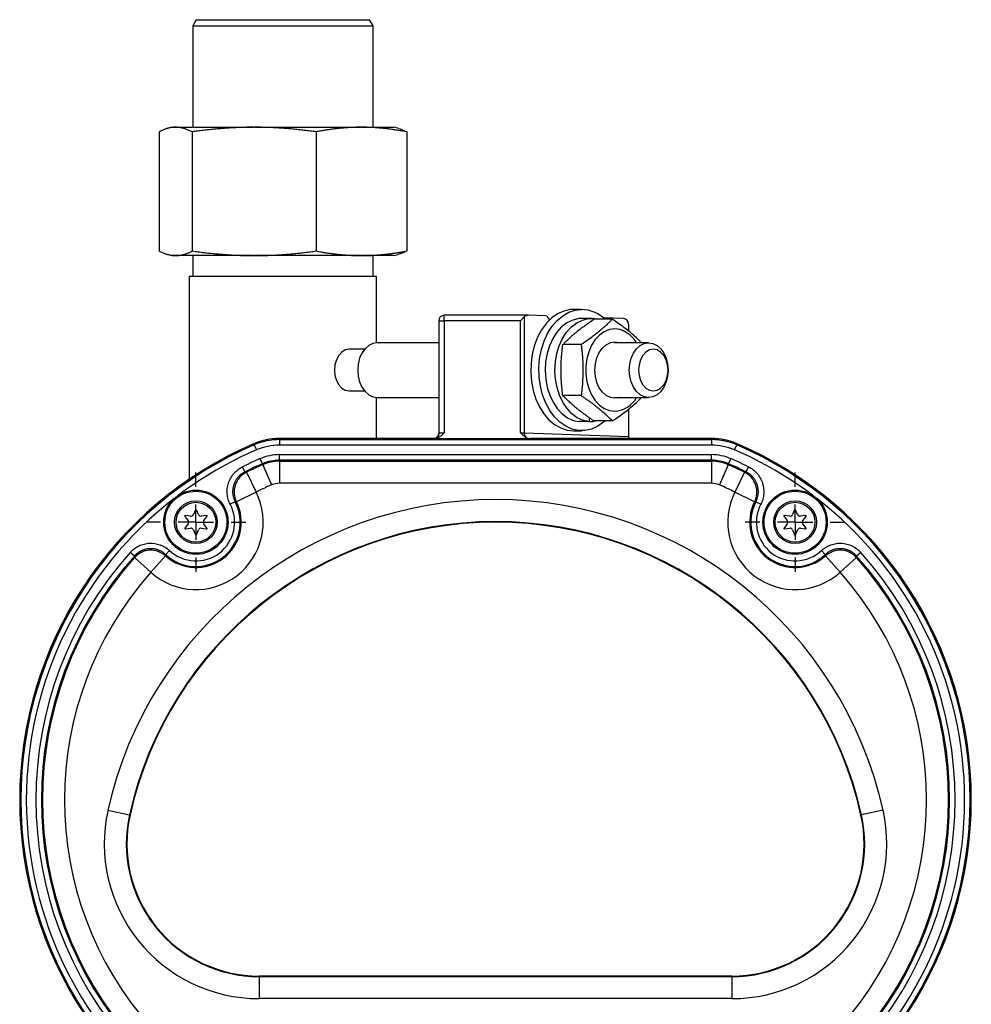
# Model space of a CAD drawing. Header units: inches. Extents: x 0.2 to 18.6, y -4.5 to 19.2.
# Tile 5 of 12: x 6 to 11.4, y 4.4 to 10. Entities that reach past the tile are written whole.
import ezdxf

# ---------------------------------------------------------------- set-up
doc = ezdxf.new("R2010")
doc.units = ezdxf.units.IN
doc.header["$MEASUREMENT"] = 0
doc.layers.add('SLD-0', color=179, linetype='Continuous')

# ---------------------------------------------------------------- blocks, each defined once
blk = doc.blocks.new('SW_CENTERMARKSYMBOL_0')
at = {"layer": 'SLD-0', "color": 0}
for p, q in [((0, 0.2), (0, 0.2825)), ((0, 0), (0, 0.1)), ((-0.2, 0), (-0.2825, 0)), ((0, 0), (-0.1, 0)), ((0, 0), (0, -0.1)), ((0, 0), (0.1, 0)), ((0.2, 0), (0.2825, 0)), ((0, -0.2), (0, -0.2825))]:
    blk.add_line(p, q, dxfattribs=at)
blk = doc.blocks.new('SW_CENTERMARKSYMBOL_2')
at = {"layer": 'SLD-0', "color": 0}
for p, q in [((0, 0.2), (0, 0.2825)), ((0, 0), (0, 0.1)), ((-0.2, 0), (-0.2825, 0)), ((0, 0), (-0.1, 0)), ((0, 0), (0, -0.1)), ((0, 0), (0.1, 0)), ((0.2, 0), (0.2825, 0)), ((0, -0.2), (0, -0.2825))]:
    blk.add_line(p, q, dxfattribs=at)

msp = doc.modelspace()

# ---------------------------------------------------------------- linework, layer by layer
at = {"color": 7, "linetype": 'Continuous', "lineweight": 25}
for p, q in [((7.0508, 10.0198), (7.0311, 9.9857)), ((7.0508, 10.0198), (8.0351, 10.0198)), ((8.0547, 9.9857), (8.0351, 10.0198)), ((7.0311, 9.9857), (7.0311, 9.4096)), ((7.0311, 9.9857), (8.0547, 9.9857)), ((8.0547, 9.4096), (8.0547, 9.9857)), ((6.913, 9.4096), (6.8907, 9.4036)), ((6.913, 9.4096), (6.9336, 9.4096)), ((6.9353, 9.4096), (6.9336, 9.4096)), ((6.9353, 9.4096), (7.3768, 9.4096)), ((7.383, 9.4096), (7.3768, 9.4096)), ((7.383, 9.4096), (7.9861, 9.4096)), ((7.9906, 9.4096), (7.9861, 9.4096)), ((7.9906, 9.4096), (8.1729, 9.4096)), ((8.1952, 9.4036), (8.1729, 9.4096)), ((6.8403, 9.3835), (6.8403, 8.7074)), ((7.0286, 9.3835), (7.0286, 8.7074)), ((7.7312, 9.3835), (7.7312, 8.7074)), ((8.2455, 9.3835), (8.2455, 8.7074)), ((6.8907, 8.6872), (6.913, 8.6812)), ((6.9336, 8.6812), (6.913, 8.6812)), ((6.9336, 8.6812), (6.9353, 8.6812)), ((7.3768, 8.6812), (6.9353, 8.6812)), ((7.0311, 8.6812), (7.0311, 8.5631)), ((7.3768, 8.6812), (7.383, 8.6812)), ((7.9861, 8.6812), (7.383, 8.6812)), ((7.9861, 8.6812), (7.9906, 8.6812)), ((8.1729, 8.6812), (7.9906, 8.6812)), ((8.0547, 8.5631), (8.0547, 8.6812)), ((8.1729, 8.6812), (8.1952, 8.6872)), ((7.0114, 8.5631), (7.0114, 7.4122)), ((7.9188, 8.5631), (7.0114, 8.5631)), ((8.0744, 8.5631), (7.9188, 8.5631)), ((8.0744, 8.1871), (8.0744, 8.5631)), ((8.9347, 8.3425), (8.4584, 8.3425)), ((8.4584, 8.3425), (8.4584, 8.3425)), ((8.4584, 8.3113), (8.4584, 8.3425)), ((8.8905, 8.3113), (8.9126, 8.3334)), ((8.9126, 8.3334), (8.9126, 7.6754)), ((9.034, 8.3391), (8.9358, 8.3425)), ((9.2387, 8.3756), (9.1927, 8.3756)), ((9.2938, 8.3246), (9.2387, 8.3246)), ((9.4748, 8.3237), (9.3626, 8.3276)), ((8.4271, 8.3113), (8.4271, 7.6718)), ((8.4271, 8.3113), (8.4271, 8.3113)), ((8.4271, 8.3113), (8.4584, 8.3113)), ((8.4584, 8.3113), (8.4584, 7.676)), ((8.8905, 8.3113), (8.4584, 8.3113)), ((8.8905, 7.676), (8.8905, 8.3113)), ((9.4123, 8.3203), (9.308, 8.3203)), ((9.505, 8.2914), (9.505, 8.2518)), ((8.4271, 8.1871), (8.0776, 8.1871)), ((9.2355, 8.176), (9.1312, 8.176)), ((9.6183, 8.1871), (9.4232, 8.1871)), ((8.0061, 8.1497), (7.9188, 8.1497)), ((7.9677, 8.0316), (7.9677, 8.0316)), ((7.9677, 8.0316), (7.9677, 8.0316)), ((9.7283, 8.0316), (9.7283, 8.0316)), ((9.7283, 8.0316), (9.7283, 8.0316)), ((7.9188, 7.9135), (8.0061, 7.9135)), ((9.2355, 7.8873), (9.1312, 7.8873)), ((8.0744, 7.6436), (8.0744, 7.8762)), ((8.0776, 7.8761), (8.4271, 7.8761)), ((9.4232, 7.8761), (9.6183, 7.8761)), ((9.505, 7.8114), (9.505, 7.6547)), ((9.28, 7.7393), (9.2249, 7.7393)), ((9.28, 7.7628), (9.28, 7.7393)), ((9.28, 7.7393), (9.3076, 7.7393)), ((9.3076, 7.7432), (9.3076, 7.7393)), ((9.3293, 7.743), (9.3076, 7.7393)), ((9.4123, 7.743), (9.308, 7.743)), ((8.4271, 7.6737), (8.4277, 7.6742)), ((8.9126, 7.6754), (9.505, 7.6547)), ((9.1927, 7.6876), (9.2387, 7.6876)), ((7.3804, 7.6074), (7.3778, 7.6134)), ((7.3804, 7.6074), (7.3928, 7.5788)), ((8.4036, 7.6436), (7.5238, 7.6436)), ((7.5244, 7.6372), (7.5244, 7.6436)), ((7.5244, 7.6436), (9.9744, 7.6436)), ((7.5244, 7.6372), (9.9744, 7.6372)), ((7.5244, 7.6372), (7.5244, 7.6059)), ((9.9744, 7.6059), (7.5244, 7.6059)), ((9.975, 7.6436), (8.9488, 7.6436)), ((9.9744, 7.6372), (9.9744, 7.6436)), ((9.9744, 7.6372), (9.9744, 7.6059)), ((10.1061, 7.5788), (10.1185, 7.6074)), ((10.1185, 7.6074), (10.121, 7.6134)), ((7.5244, 7.5518), (9.9744, 7.5518)), ((7.5244, 7.5206), (7.5244, 7.5518)), ((9.9744, 7.5206), (9.9744, 7.5518)), ((7.4266, 7.5004), (7.4142, 7.529)), ((7.4291, 7.4946), (7.4266, 7.5004)), ((7.4291, 7.4946), (7.4786, 7.3799)), ((7.5244, 7.5143), (7.5244, 7.5206)), ((9.9744, 7.5206), (7.5244, 7.5206)), ((7.5244, 7.5143), (9.9744, 7.5143)), ((7.5244, 7.5143), (7.5244, 7.3894)), ((9.9744, 7.5143), (9.9744, 7.5206)), ((9.9744, 7.5143), (9.9744, 7.3894)), ((10.0698, 7.4946), (10.0203, 7.3799)), ((10.0698, 7.4946), (10.0723, 7.5004)), ((10.0723, 7.5004), (10.0846, 7.529)), ((7.3273, 7.4544), (7.3135, 7.4824)), ((7.3362, 7.4518), (7.3913, 7.3397)), ((10.1627, 7.4518), (10.1076, 7.3397)), ((10.1715, 7.4544), (10.1854, 7.4824)), ((9.9744, 7.3894), (7.5244, 7.3894)), ((7.3913, 7.3397), (7.2795, 7.2838)), ((10.2193, 7.2838), (10.1076, 7.3397)), ((7.272, 7.2847), (7.2443, 7.2703)), ((10.2268, 7.2847), (10.2545, 7.2703)), ((7.0448, 7.2351), (7.035, 7.2117)), ((7.0638, 7.2117), (7.054, 7.2351)), ((10.4448, 7.2351), (10.435, 7.2117)), ((10.4638, 7.2117), (10.454, 7.2351)), ((6.9866, 7.2017), (7.0049, 7.1777)), ((7.0049, 7.1595), (6.9866, 7.1356)), ((7.0193, 7.2027), (6.9894, 7.2065)), ((7.1094, 7.2065), (7.0796, 7.2027)), ((7.094, 7.1777), (7.1122, 7.2017)), ((7.1122, 7.1356), (7.094, 7.1595)), ((10.3866, 7.2017), (10.4049, 7.1777)), ((10.4049, 7.1595), (10.3866, 7.1356)), ((10.4193, 7.2027), (10.3894, 7.2065)), ((10.5094, 7.2065), (10.4796, 7.2027)), ((10.494, 7.1777), (10.5122, 7.2017)), ((10.5122, 7.1356), (10.494, 7.1595)), ((6.9894, 7.1308), (7.0193, 7.1346)), ((7.035, 7.1255), (7.0467, 7.0977)), ((7.0522, 7.0977), (7.0638, 7.1255)), ((7.0796, 7.1346), (7.1094, 7.1308)), ((10.3894, 7.1308), (10.4193, 7.1346)), ((10.435, 7.1255), (10.4467, 7.0977)), ((10.4522, 7.0977), (10.4638, 7.1255)), ((10.4796, 7.1346), (10.5094, 7.1308)), ((6.7001, 6.9766), (6.6768, 6.9974)), ((6.8784, 6.9848), (6.8997, 7.0077)), ((10.6205, 6.9848), (10.5992, 7.0077)), ((10.822, 6.9974), (10.7988, 6.9766)), ((6.7938, 6.8845), (6.7003, 6.9674)), ((6.7938, 6.8845), (6.8773, 6.9774)), ((10.6215, 6.9774), (10.7051, 6.8845)), ((10.7986, 6.9674), (10.7051, 6.8845)), ((6.5505, 5.5352), (6.6724, 5.508)), ((10.9484, 5.5352), (10.8265, 5.508)), ((6.6724, 5.508), (6.6756, 5.5073)), ((10.8265, 5.508), (10.8232, 5.5073)), ((7.4076, 4.5903), (7.4076, 4.5936)), ((10.0913, 4.5936), (7.4076, 4.5936)), ((7.4076, 4.5903), (10.0913, 4.5903)), ((7.4076, 4.5903), (7.4076, 4.4654)), ((10.0913, 4.5903), (10.0913, 4.5936)), ((10.0913, 4.5903), (10.0913, 4.4654)), ((10.0913, 4.4654), (7.4076, 4.4654))]:
    msp.add_line(p, q, dxfattribs=at)
at = {"color": 7, "linetype": 'Continuous', "lineweight": 25, "flags": 128}
for points in [[(9.1927, 8.3756), (9.1741, 8.3746), (9.1373, 8.3666), (9.1018, 8.3507), (9.0684, 8.3273), (9.0379, 8.297), (9.0111, 8.2605), (8.9885, 8.2186), (8.9707, 8.1724), (8.9582, 8.1228), (8.9511, 8.0711), (8.9496, 8.0185), (8.9539, 7.9661), (8.9638, 7.9154), (8.979, 7.8673), (8.9993, 7.8231), (9.024, 7.7838), (9.0528, 7.7503), (9.0848, 7.7233), (9.1193, 7.7037), (9.1556, 7.6917), (9.1927, 7.6876), (9.1927, 7.6876)], [(9.371, 7.743), (9.363, 7.7359), (9.3296, 7.7126), (9.2941, 7.6967), (9.2573, 7.6886), (9.2201, 7.6886), (9.1832, 7.6967), (9.1477, 7.7126), (9.1144, 7.7359), (9.0839, 7.7662), (9.0571, 7.8028), (9.0345, 7.8446), (9.0167, 7.8909), (9.0041, 7.9405), (8.997, 7.9922), (8.9956, 8.0448), (8.9999, 8.0971), (9.0097, 8.1479), (9.025, 8.196), (9.0452, 8.2402), (9.07, 8.2795), (9.0987, 8.313), (9.1307, 8.3399), (9.1653, 8.3596), (9.2015, 8.3716), (9.2387, 8.3756), (9.2387, 8.3756)], [(9.2387, 8.3246), (9.2215, 8.3236), (9.1876, 8.3156), (9.155, 8.2997), (9.1248, 8.2764), (9.0978, 8.2464), (9.0746, 8.2105), (9.0559, 8.1696), (9.0423, 8.125), (9.0341, 8.0777), (9.0315, 8.0292), (9.0346, 7.9808), (9.0434, 7.9337), (9.0575, 7.8894), (9.0767, 7.849), (9.1003, 7.8136), (9.1277, 7.7842), (9.1582, 7.7616), (9.1909, 7.7465), (9.2249, 7.7393)], [(9.28, 7.7393), (9.246, 7.7465), (9.2133, 7.7616), (9.1829, 7.7842), (9.1554, 7.8136), (9.1318, 7.849), (9.1127, 7.8894), (9.0986, 7.9337), (9.0898, 7.9808), (9.0867, 8.0292), (9.0892, 8.0777), (9.0974, 8.125), (9.1111, 8.1696), (9.1297, 8.2105), (9.1529, 8.2464), (9.18, 8.2764), (9.2102, 8.2997), (9.2427, 8.3156), (9.2766, 8.3236), (9.311, 8.3236), (9.3293, 8.3203)], [(9.5498, 8.1871), (9.5378, 8.2044), (9.5134, 8.2303), (9.4861, 8.2496), (9.4568, 8.2614), (9.4264, 8.2654), (9.396, 8.2614), (9.3667, 8.2496), (9.3394, 8.2303), (9.3151, 8.2044), (9.2945, 8.1725), (9.2785, 8.1358), (9.2675, 8.0956), (9.2618, 8.0532), (9.2618, 8.0101), (9.2675, 7.9677), (9.2785, 7.9274), (9.2945, 7.8908), (9.3151, 7.8589), (9.3394, 7.8329), (9.3667, 7.8137), (9.396, 7.8019), (9.4264, 7.7979), (9.4264, 7.7979)], [(8.0776, 8.1871), (8.0532, 8.1832), (8.0299, 8.1717), (8.0091, 8.1532), (7.9917, 8.1286), (7.9786, 8.0991), (7.9704, 8.0662), (7.9677, 8.0316), (7.9704, 7.997), (7.9786, 7.9642), (7.9917, 7.9347), (8.0091, 7.91), (8.0299, 7.8915), (8.0532, 7.88), (8.0776, 7.8761)], [(9.4264, 7.8716), (9.4012, 7.8756), (9.3773, 7.8875), (9.3559, 7.9065), (9.338, 7.9319), (9.3245, 7.9622), (9.3161, 7.996), (9.3133, 8.0316), (9.3161, 8.0672), (9.3245, 8.1011), (9.338, 8.1314), (9.3559, 8.1567), (9.3773, 8.1758), (9.4012, 8.1876), (9.4264, 8.1916), (9.4516, 8.1876), (9.453, 8.1871)], [(9.6183, 8.1871), (9.6428, 8.1832), (9.666, 8.1717), (9.6869, 8.1532), (9.7043, 8.1286), (9.7174, 8.0991), (9.7255, 8.0662), (9.7283, 8.0316), (9.7255, 7.997), (9.7174, 7.9642), (9.7043, 7.9347), (9.6869, 7.91), (9.666, 7.8915), (9.6428, 7.88), (9.6183, 7.8761), (9.5939, 7.88), (9.5706, 7.8915), (9.5498, 7.91), (9.5324, 7.9347), (9.5193, 7.9642), (9.5111, 7.997), (9.5084, 8.0316), (9.5111, 8.0662), (9.5193, 8.0991), (9.5324, 8.1286), (9.5498, 8.1532), (9.5706, 8.1717), (9.5939, 8.1832), (9.6183, 8.1871)], [(7.9188, 8.1497), (7.8971, 8.1457), (7.877, 8.1339), (7.8597, 8.1151), (7.8464, 8.0907), (7.8381, 8.0622), (7.8352, 8.0316), (7.8381, 8.0011), (7.8464, 7.9726), (7.8597, 7.9481), (7.877, 7.9293), (7.8971, 7.9175), (7.9188, 7.9135)], [(9.6448, 8.1497), (9.6232, 8.1457), (9.603, 8.1339), (9.5857, 8.1151), (9.5724, 8.0907), (9.5641, 8.0622), (9.5613, 8.0316), (9.5641, 8.0011), (9.5724, 7.9726), (9.5857, 7.9481), (9.603, 7.9293), (9.6232, 7.9175), (9.6448, 7.9135), (9.6664, 7.9175), (9.6865, 7.9293), (9.7038, 7.9481), (9.7171, 7.9726), (9.7254, 8.0011), (9.7283, 8.0316), (9.7254, 8.0622), (9.7171, 8.0907), (9.7038, 8.1151), (9.6865, 8.1339), (9.6664, 8.1457), (9.6448, 8.1497)], [(9.453, 7.8761), (9.4516, 7.8756), (9.4264, 7.8716)]]:
    msp.add_lwpolyline(points, dxfattribs=at)
at = {"color": 7, "linetype": 'Continuous', "lineweight": 25}
for centre, radius in [((7.0494, 7.1686), 0.1825), ((7.0494, 7.1686), 0.176), ((10.4494, 7.1686), 0.1825), ((10.4494, 7.1686), 0.176), ((7.0494, 7.1686), 0.1214), ((7.0494, 7.1686), 0.1128), ((10.4494, 7.1686), 0.1214), ((10.4494, 7.1686), 0.1128)]:
    msp.add_circle(centre, radius, dxfattribs=at)
for centre, radius, start, end in [((8.4584, 8.3113), 0.0312, 90, 180), ((8.9347, 8.3113), 0.0313, 88, 135), ((9.234, 8.1785), 0.1972, 45.981, 88.6295), ((9.4156, 7.9513), 0.1538, 274.018, 330.7266), ((8.3958, 7.6738), 0.0313, 287.7849, 357.9858), ((8.9489, 7.6736), 0.0363, 177.2588, 219.5969), ((8.2494, 5.5934), 2.2, 113.3393, 246.6196), ((8.2494, 5.5936), 2.2, 113.3598, 246.6402), ((8.2494, 5.5934), 2.1935, 113.3393, 246.6196), ((7.5238, 7.2736), 0.37, 90, 113.3598), ((7.5244, 7.2736), 0.37, 90, 113.3393), ((7.5244, 7.2736), 0.3635, 90, 113.3393), ((7.5244, 7.2736), 0.3323, 90, 113.3393), ((9.9744, 7.2736), 0.37, 66.6607, 90), ((9.9744, 7.2736), 0.3635, 66.6607, 90), ((9.9744, 7.2736), 0.3323, 66.6607, 90), ((9.975, 7.2736), 0.37, 66.6402, 90), ((9.2494, 5.5934), 2.1935, 293.3804, 66.6607), ((9.2494, 5.5934), 2.2, 293.3804, 66.6607), ((9.2494, 5.5936), 2.2, 293.3598, 66.6402), ((8.2494, 5.5934), 2.1623, 113.3393, 126.9449), ((7.5244, 7.2736), 0.2782, 90, 113.3393), ((9.9744, 7.2736), 0.2782, 66.6607, 90), ((9.2494, 5.5934), 2.1623, 53.0551, 66.6607), ((8.2494, 5.5934), 2.1082, 113.3393, 116.357), ((8.2494, 5.5934), 2.0769, 113.3393, 116.357), ((8.2494, 5.5934), 2.0707, 113.3393, 116.1705), ((7.5244, 7.2736), 0.2469, 90, 113.3393), ((7.5244, 7.2736), 0.2407, 90, 113.3393), ((9.9744, 7.2736), 0.2469, 66.6607, 90), ((9.9744, 7.2736), 0.2407, 66.6607, 90), ((9.2494, 5.5934), 2.0707, 63.8295, 66.6607), ((9.2494, 5.5934), 2.0769, 63.643, 66.6607), ((9.2494, 5.5934), 2.1082, 63.643, 66.6607), ((7.3915, 7.3396), 0.1251, 116.2529, 206.4986), ((10.1074, 7.3396), 0.1251, 333.5014, 63.7471), ((8.2494, 5.5934), 1.9458, 113.3393, 116.1705), ((7.5244, 7.2736), 0.1158, 90, 113.3393), ((9.9744, 7.2736), 0.1158, 66.6607, 90), ((9.2494, 5.5934), 1.9458, 63.8295, 66.6607), ((7.0494, 7.1686), 0.3822, 228.0177, 26.5811), ((10.4494, 7.1686), 0.3822, 153.4189, 311.9823), ((8.2494, 5.5934), 2.1623, 127.6539, 232.5919), ((8.7494, 5.0436), 2.2532, 12.6023, 167.3977), ((7.0494, 7.1686), 0.2573, 228.0177, 26.5811), ((7.0494, 7.1686), 0.2511, 227.0587, 27.5401), ((7.0494, 7.1686), 0.2198, 227.0587, 27.5401), ((10.4494, 7.1686), 0.2573, 153.4189, 311.9823), ((10.4494, 7.1686), 0.2511, 152.4599, 312.9413), ((10.4494, 7.1686), 0.2198, 152.4599, 312.9413), ((9.2494, 5.5934), 2.1623, 307.4081, 52.3461), ((7.0212, 7.2175), 0.015, 262.7304, 337.2696), ((7.0494, 7.2332), 0.005, 22.7304, 157.2696), ((7.0777, 7.2175), 0.015, 202.7304, 277.2696), ((10.4212, 7.2175), 0.015, 262.7304, 337.2696), ((10.4494, 7.2332), 0.005, 22.7304, 157.2696), ((10.4777, 7.2175), 0.015, 202.7304, 277.2696), ((8.7494, 5.0436), 2.1283, 12.6023, 167.3977), ((8.7494, 5.0436), 2.125, 12.6023, 167.3977), ((6.989, 7.2035), 0.003, 82.7304, 217.2696), ((6.993, 7.1686), 0.015, 322.7304, 37.2696), ((7.1059, 7.1686), 0.015, 142.7304, 217.2696), ((7.1098, 7.2035), 0.003, 322.7304, 97.2696), ((10.389, 7.2035), 0.003, 82.7304, 217.2696), ((10.393, 7.1686), 0.015, 322.7304, 37.2696), ((10.5059, 7.1686), 0.015, 142.7304, 217.2696), ((10.5098, 7.2035), 0.003, 322.7304, 97.2696), ((6.989, 7.1338), 0.003, 142.7304, 277.2696), ((7.0212, 7.1197), 0.015, 22.7304, 97.2696), ((7.0494, 7.0989), 0.003, 202.7304, 337.2696), ((7.0777, 7.1197), 0.015, 82.7304, 157.2696), ((7.1098, 7.1338), 0.003, 262.7304, 37.2696), ((10.389, 7.1338), 0.003, 142.7304, 277.2696), ((10.4212, 7.1197), 0.015, 22.7304, 97.2696), ((10.4494, 7.0989), 0.003, 202.7304, 337.2696), ((10.4777, 7.1197), 0.015, 82.7304, 157.2696), ((10.5098, 7.1338), 0.003, 262.7304, 37.2696), ((8.2494, 5.5934), 2.1082, 138.2418, 221.7471), ((6.7938, 6.8842), 0.1251, 48.1001, 138.3459), ((10.7051, 6.8842), 0.1251, 41.6541, 131.8999), ((9.2494, 5.5934), 2.1082, 318.2529, 41.7582), ((8.2494, 5.5934), 2.0769, 138.2418, 221.7471), ((8.2494, 5.5934), 2.0707, 138.4283, 221.5603), ((9.2494, 5.5934), 2.0707, 318.4397, 41.5717), ((9.2494, 5.5934), 2.0769, 318.2529, 41.7582), ((8.2494, 5.5934), 1.9458, 138.4283, 221.5603), ((9.2494, 5.5934), 1.9458, 318.4397, 41.5717), ((7.4076, 5.3436), 0.8782, 167.3977, 270), ((10.0913, 5.3436), 0.8782, 270, 12.6023), ((7.4076, 5.3436), 0.7533, 167.3977, 270), ((7.4076, 5.3436), 0.75, 167.3977, 270), ((10.0913, 5.3436), 0.7533, 270, 12.6023), ((10.0913, 5.3436), 0.75, 270, 12.6023)]:
    msp.add_arc(centre, radius, start, end, dxfattribs=at)
for centre, major_axis, ratio, start_param, end_param in [((9.0334, 8.3078), (0, 0.0313), 0.706891, 4.947551, 6.258505), ((9.4748, 8.2924), (-0.0115, 0.0293), 0.953447, 4.320603, 5.890182), ((9.5065, 7.6554), (0, 0.0313), 0.047679, 1.593864, 1.619762), ((9.5367, 7.6543), (0.0296, 0.0117), 0.979755, 2.774487, 3.108994), ((8.9477, 7.6749), (0.0442, -0.0015), 0.706891, 4.086759, 4.761749)]:
    msp.add_ellipse(centre, major_axis=major_axis, ratio=ratio, start_param=start_param, end_param=end_param, dxfattribs=at)
for points, knots in [([(6.9336, 9.4096), (6.9312, 9.4095), (6.9263, 9.4094), (6.919, 9.4089), (6.9115, 9.4079), (6.904, 9.4066), (6.8964, 9.405), (6.8886, 9.403), (6.8808, 9.4006), (6.8729, 9.3979), (6.8649, 9.3949), (6.8568, 9.3914), (6.8486, 9.3877), (6.8431, 9.3849), (6.8403, 9.3835)], [0, 0, 0, 0, 0.077593, 0.156193, 0.235812, 0.316463, 0.398154, 0.480898, 0.564704, 0.649583, 0.735543, 0.822593, 0.910743, 1, 1, 1, 1]), ([(7.0286, 9.3835), (7.0256, 9.385), (7.0196, 9.388), (7.0107, 9.3921), (7.0019, 9.3957), (6.9932, 9.399), (6.9846, 9.4018), (6.9761, 9.4041), (6.9677, 9.4061), (6.9595, 9.4076), (6.9513, 9.4087), (6.9433, 9.4094), (6.938, 9.4095), (6.9353, 9.4096)], [0, 0, 0, 0, 0.097317, 0.193316, 0.288009, 0.381407, 0.473522, 0.564366, 0.653952, 0.742295, 0.829407, 0.915304, 1, 1, 1, 1]), ([(7.3768, 9.4096), (7.3678, 9.4095), (7.3496, 9.4094), (7.3221, 9.4089), (7.2943, 9.4079), (7.2662, 9.4066), (7.2377, 9.405), (7.2088, 9.403), (7.1796, 9.4006), (7.1501, 9.3979), (7.1202, 9.3949), (7.09, 9.3914), (7.0594, 9.3877), (7.0389, 9.3849), (7.0286, 9.3835)], [0, 0, 0, 0, 0.077593, 0.156193, 0.235812, 0.316463, 0.398154, 0.480898, 0.564704, 0.649583, 0.735543, 0.822593, 0.910743, 1, 1, 1, 1]), ([(7.7312, 9.3835), (7.72, 9.385), (7.6976, 9.388), (7.6643, 9.3921), (7.6314, 9.3957), (7.5989, 9.399), (7.5669, 9.4018), (7.5352, 9.4041), (7.504, 9.4061), (7.4732, 9.4076), (7.4427, 9.4087), (7.4127, 9.4094), (7.3929, 9.4095), (7.383, 9.4096)], [0, 0, 0, 0, 0.097317, 0.193316, 0.288009, 0.381407, 0.473522, 0.564366, 0.653952, 0.742295, 0.829407, 0.915304, 1, 1, 1, 1]), ([(7.9861, 9.4096), (7.9795, 9.4095), (7.9662, 9.4094), (7.9461, 9.4089), (7.9257, 9.4079), (7.9051, 9.4066), (7.8842, 9.405), (7.8631, 9.403), (7.8417, 9.4006), (7.8201, 9.3979), (7.7982, 9.3949), (7.7761, 9.3914), (7.7537, 9.3877), (7.7387, 9.3849), (7.7312, 9.3835)], [0, 0, 0, 0, 0.077593, 0.156193, 0.235812, 0.316463, 0.398154, 0.480898, 0.564704, 0.649583, 0.735543, 0.822593, 0.910743, 1, 1, 1, 1]), ([(8.2455, 9.3835), (8.2373, 9.385), (8.221, 9.388), (8.1966, 9.3921), (8.1725, 9.3957), (8.1487, 9.399), (8.1252, 9.4018), (8.1021, 9.4041), (8.0792, 9.4061), (8.0566, 9.4076), (8.0344, 9.4087), (8.0124, 9.4094), (7.9978, 9.4095), (7.9906, 9.4096)], [0, 0, 0, 0, 0.097317, 0.193316, 0.288009, 0.381407, 0.473522, 0.564366, 0.653952, 0.742295, 0.829407, 0.915304, 1, 1, 1, 1]), ([(8.1951, 9.4033), (8.1958, 9.4032), (8.2127, 9.4008), (8.2294, 9.3919), (8.2455, 9.3835)], [0, 0, 0, 0, 0.0418, 1, 1, 1, 1]), ([(6.8403, 8.7074), (6.8434, 8.7058), (6.8493, 8.7028), (6.8583, 8.6988), (6.8671, 8.6951), (6.8758, 8.6919), (6.8844, 8.6891), (6.8929, 8.6867), (6.9012, 8.6847), (6.9095, 8.6832), (6.9176, 8.6821), (6.9257, 8.6814), (6.931, 8.6813), (6.9336, 8.6812)], [0, 0, 0, 0, 0.097317, 0.193316, 0.288009, 0.381407, 0.473522, 0.564366, 0.653952, 0.742295, 0.829407, 0.915304, 1, 1, 1, 1]), ([(6.9353, 8.6812), (6.9377, 8.6813), (6.9426, 8.6814), (6.95, 8.682), (6.9574, 8.6829), (6.965, 8.6842), (6.9726, 8.6858), (6.9803, 8.6878), (6.9881, 8.6902), (6.9961, 8.6929), (7.0041, 8.696), (7.0122, 8.6994), (7.0204, 8.7032), (7.0258, 8.706), (7.0286, 8.7074)], [0, 0, 0, 0, 0.077593, 0.156193, 0.235812, 0.316463, 0.398154, 0.480898, 0.564704, 0.649583, 0.735543, 0.822593, 0.910743, 1, 1, 1, 1]), ([(7.0286, 8.7074), (7.0398, 8.7058), (7.0622, 8.7028), (7.0955, 8.6988), (7.1284, 8.6951), (7.1608, 8.6919), (7.1929, 8.6891), (7.2246, 8.6867), (7.2558, 8.6847), (7.2866, 8.6832), (7.3171, 8.6821), (7.3471, 8.6814), (7.3669, 8.6813), (7.3768, 8.6812)], [0, 0, 0, 0, 0.097317, 0.193316, 0.288009, 0.381407, 0.473522, 0.564366, 0.653952, 0.742295, 0.829407, 0.915304, 1, 1, 1, 1]), ([(7.383, 8.6812), (7.392, 8.6813), (7.4102, 8.6814), (7.4377, 8.682), (7.4655, 8.6829), (7.4936, 8.6842), (7.5221, 8.6858), (7.551, 8.6878), (7.5802, 8.6902), (7.6097, 8.6929), (7.6396, 8.696), (7.6698, 8.6994), (7.7004, 8.7032), (7.7209, 8.706), (7.7312, 8.7074)], [0, 0, 0, 0, 0.077593, 0.156193, 0.235812, 0.316463, 0.398154, 0.480898, 0.564704, 0.649583, 0.735543, 0.822593, 0.910743, 1, 1, 1, 1]), ([(7.7312, 8.7074), (7.7394, 8.7058), (7.7558, 8.7028), (7.7801, 8.6988), (7.8042, 8.6951), (7.828, 8.6919), (7.8515, 8.6891), (7.8746, 8.6867), (7.8975, 8.6847), (7.9201, 8.6832), (7.9424, 8.6821), (7.9643, 8.6814), (7.9789, 8.6813), (7.9861, 8.6812)], [0, 0, 0, 0, 0.097317, 0.193316, 0.288009, 0.381407, 0.473522, 0.564366, 0.653952, 0.742295, 0.829407, 0.915304, 1, 1, 1, 1]), ([(7.9906, 8.6812), (7.9972, 8.6813), (8.0106, 8.6814), (8.0307, 8.682), (8.051, 8.6829), (8.0716, 8.6842), (8.0925, 8.6858), (8.1136, 8.6878), (8.135, 8.6902), (8.1566, 8.6929), (8.1785, 8.696), (8.2006, 8.6994), (8.223, 8.7032), (8.238, 8.706), (8.2455, 8.7074)], [0, 0, 0, 0, 0.077593, 0.156193, 0.235812, 0.316463, 0.398154, 0.480898, 0.564704, 0.649583, 0.735543, 0.822593, 0.910743, 1, 1, 1, 1]), ([(8.2455, 8.7074), (8.2294, 8.6989), (8.2127, 8.6901), (8.1958, 8.6877), (8.1951, 8.6876)], [0, 0, 0, 0, 0.9582, 1, 1, 1, 1]), ([(9.1312, 8.176), (9.1347, 8.1796), (9.1416, 8.1866), (9.1523, 8.1971), (9.163, 8.2073), (9.174, 8.2175), (9.1853, 8.2277), (9.1972, 8.2381), (9.2126, 8.251), (9.232, 8.2661), (9.2558, 8.2838), (9.281, 8.3019), (9.2989, 8.3141), (9.308, 8.3203)], [0, 0, 0, 0, 0.0753417, 0.1482541, 0.2193276, 0.2892437, 0.3587672, 0.4287309, 0.5000143, 0.6238192, 0.7456018, 0.8697613, 1, 1, 1, 1]), ([(9.4123, 8.3203), (9.4088, 8.3167), (9.4019, 8.3096), (9.3913, 8.2991), (9.3805, 8.2888), (9.3695, 8.2787), (9.3581, 8.2687), (9.3461, 8.2586), (9.3306, 8.2459), (9.3114, 8.2304), (9.2877, 8.2123), (9.2625, 8.1943), (9.2446, 8.1822), (9.2355, 8.176)], [0, 0, 0, 0, 0.075342, 0.148254, 0.219328, 0.289244, 0.358767, 0.428731, 0.500014, 0.623819, 0.745602, 0.869761, 1, 1, 1, 1]), ([(9.5774, 8.1871), (9.5649, 8.1995), (9.5366, 8.2276), (9.4813, 8.2725), (9.4354, 8.3043), (9.4123, 8.3203)], [0, 0, 0, 0, 0.279739, 0.636169, 1, 1, 1, 1]), ([(9.1312, 7.8873), (9.1303, 7.8945), (9.1285, 7.9086), (9.1264, 7.9296), (9.1245, 7.9502), (9.1231, 7.9704), (9.122, 7.9907), (9.1213, 8.0111), (9.121, 8.0367), (9.1216, 8.0674), (9.1237, 8.1031), (9.1268, 8.1393), (9.1297, 8.1635), (9.1312, 8.176)], [0, 0, 0, 0, 0.0753417, 0.1482541, 0.2193276, 0.2892437, 0.3587672, 0.4287309, 0.5000143, 0.6238192, 0.7456018, 0.8697613, 1, 1, 1, 1]), ([(9.2355, 8.176), (9.2364, 8.1688), (9.2382, 8.1547), (9.2404, 8.1336), (9.2423, 8.1131), (9.2436, 8.0928), (9.2446, 8.0726), (9.2451, 8.0522), (9.2452, 8.0265), (9.2449, 7.9959), (9.2431, 7.9602), (9.24, 7.924), (9.237, 7.8997), (9.2355, 7.8873)], [0, 0, 0, 0, 0.075342, 0.148254, 0.219328, 0.289244, 0.358767, 0.428731, 0.500014, 0.623819, 0.745602, 0.869761, 1, 1, 1, 1]), ([(9.308, 7.743), (9.3027, 7.7466), (9.2923, 7.7536), (9.2772, 7.7642), (9.2628, 7.7745), (9.2489, 7.7846), (9.2355, 7.7946), (9.2224, 7.8046), (9.2064, 7.8174), (9.1882, 7.8329), (9.1683, 7.8509), (9.1492, 7.869), (9.1373, 7.8811), (9.1312, 7.8873)], [0, 0, 0, 0, 0.0753417, 0.1482541, 0.2193276, 0.2892437, 0.3587672, 0.4287309, 0.5000143, 0.6238192, 0.7456018, 0.8697613, 1, 1, 1, 1]), ([(9.2355, 7.8873), (9.2408, 7.8837), (9.2512, 7.8767), (9.2663, 7.8662), (9.2807, 7.8559), (9.2945, 7.8457), (9.3079, 7.8355), (9.3209, 7.8252), (9.3369, 7.8123), (9.3552, 7.7971), (9.3753, 7.7795), (9.3943, 7.7614), (9.4062, 7.7492), (9.4123, 7.743)], [0, 0, 0, 0, 0.0753417, 0.1482541, 0.2193276, 0.2892437, 0.3587672, 0.4287309, 0.5000143, 0.6238192, 0.7456018, 0.8697613, 1, 1, 1, 1]), ([(9.4123, 7.743), (9.4354, 7.759), (9.4813, 7.7907), (9.5366, 7.8356), (9.5649, 7.8638), (9.5774, 7.8761)], [0, 0, 0, 0, 0.363809, 0.72024, 1, 1, 1, 1]), ([(8.4584, 7.676), (8.4551, 7.6728), (8.4493, 7.667), (8.4412, 7.6597), (8.4339, 7.6539), (8.4266, 7.6495), (8.4189, 7.6462), (8.4113, 7.644), (8.4061, 7.6438), (8.4036, 7.6436)], [0, 0, 0, 0, 0.209491, 0.376049, 0.50016, 0.637443, 0.764686, 0.884499, 1, 1, 1, 1]), ([(8.4277, 7.6742), (8.4276, 7.6719), (8.4274, 7.6672), (8.4256, 7.6608), (8.4237, 7.6553), (8.4226, 7.6517), (8.4236, 7.6505), (8.424, 7.6501)], [0, 0, 0, 0, 0.198054, 0.400825, 0.614507, 0.852234, 1, 1, 1, 1]), ([(8.4277, 7.6742), (8.4278, 7.6742), (8.428, 7.6744), (8.4301, 7.6747), (8.4337, 7.6751), (8.4396, 7.6755), (8.4479, 7.6759), (8.4551, 7.676), (8.4584, 7.676)], [0, 0, 0, 0, 0.022403, 0.193924, 0.354912, 0.505364, 0.7735, 1, 1, 1, 1]), ([(8.9209, 7.6505), (8.9196, 7.6512), (8.917, 7.6528), (8.913, 7.6556), (8.909, 7.6587), (8.9043, 7.6626), (8.8981, 7.6685), (8.8934, 7.6731), (8.8905, 7.676)], [0, 0, 0, 0, 0.113282, 0.233913, 0.362264, 0.498645, 0.695602, 1, 1, 1, 1]), ([(8.8905, 7.676), (8.8917, 7.676), (8.8939, 7.676), (8.8973, 7.6759), (8.9006, 7.6759), (8.9039, 7.6758), (8.907, 7.6757), (8.91, 7.6755), (8.9118, 7.6754), (8.9126, 7.6754)], [0, 0, 0, 0, 0.136086, 0.274417, 0.415001, 0.557844, 0.702954, 0.850337, 1, 1, 1, 1]), ([(7.2443, 7.2703), (7.2396, 7.2794), (7.2357, 7.2891), (7.2299, 7.309), (7.228, 7.3192), (7.2263, 7.3398), (7.2265, 7.3502), (7.2289, 7.3708), (7.2311, 7.3809), (7.2407, 7.4105), (7.251, 7.4288), (7.2714, 7.4524), (7.2789, 7.4595), (7.2953, 7.4722), (7.3042, 7.4778), (7.3135, 7.4824)], [0, 0, 0, 0, 0.125, 0.125, 0.25, 0.25, 0.375, 0.375, 0.5, 0.5, 0.75, 0.75, 0.875, 0.875, 1, 1, 1, 1]), ([(7.3273, 7.4544), (7.3253, 7.4533), (7.3211, 7.4512), (7.3151, 7.4475), (7.3091, 7.4434), (7.3032, 7.4389), (7.2976, 7.4339), (7.2922, 7.4286), (7.287, 7.4228), (7.2822, 7.4166), (7.2777, 7.4101), (7.2736, 7.4033), (7.2699, 7.3962), (7.2667, 7.3888), (7.2639, 7.3812), (7.2617, 7.3734), (7.2599, 7.3656), (7.2587, 7.3577), (7.258, 7.3497), (7.2578, 7.3418), (7.2581, 7.334), (7.2588, 7.3263), (7.2601, 7.3188), (7.2617, 7.3114), (7.2638, 7.3043), (7.2662, 7.2975), (7.2689, 7.291), (7.271, 7.2868), (7.272, 7.2847)], [0, 0, 0, 0, 0.034955, 0.070674, 0.107122, 0.144261, 0.182045, 0.220421, 0.25933, 0.298709, 0.338489, 0.378594, 0.418947, 0.459467, 0.50007, 0.540673, 0.58119, 0.621539, 0.661638, 0.70141, 0.74078, 0.779679, 0.818043, 0.855812, 0.892935, 0.929366, 0.965065, 1, 1, 1, 1]), ([(10.2268, 7.2847), (10.2279, 7.2868), (10.23, 7.291), (10.2327, 7.2975), (10.2351, 7.3043), (10.2371, 7.3114), (10.2388, 7.3188), (10.24, 7.3263), (10.2408, 7.334), (10.2411, 7.3418), (10.2409, 7.3497), (10.2402, 7.3577), (10.2389, 7.3656), (10.2372, 7.3734), (10.2349, 7.3812), (10.2322, 7.3888), (10.229, 7.3962), (10.2253, 7.4033), (10.2212, 7.4101), (10.2167, 7.4166), (10.2119, 7.4228), (10.2067, 7.4286), (10.2013, 7.4339), (10.1956, 7.4389), (10.1898, 7.4434), (10.1838, 7.4475), (10.1777, 7.4512), (10.1736, 7.4533), (10.1715, 7.4544)], [0, 0, 0, 0, 0.0349346, 0.0706339, 0.1070648, 0.1441879, 0.1819572, 0.2203205, 0.2592193, 0.2985893, 0.3383612, 0.3784606, 0.4188096, 0.4593269, 0.4999293, 0.5405326, 0.5810524, 0.6214056, 0.6615109, 0.7012903, 0.7406695, 0.7795792, 0.817955, 0.8557385, 0.8928775, 0.929326, 0.9650445, 1, 1, 1, 1]), ([(10.1854, 7.4824), (10.1946, 7.4778), (10.2034, 7.4723), (10.2199, 7.4596), (10.2274, 7.4525), (10.2409, 7.4368), (10.2469, 7.4283), (10.2571, 7.4103), (10.2613, 7.4008), (10.2709, 7.3712), (10.2734, 7.3504), (10.2708, 7.3193), (10.269, 7.3091), (10.2632, 7.2892), (10.2593, 7.2795), (10.2545, 7.2703)], [0, 0, 0, 0, 0.125, 0.125, 0.25, 0.25, 0.375, 0.375, 0.5, 0.5, 0.75, 0.75, 0.875, 0.875, 1, 1, 1, 1]), ([(6.6768, 6.9974), (6.6837, 7.0051), (6.6914, 7.0121), (6.708, 7.0246), (6.7168, 7.0299), (6.7355, 7.0388), (6.7453, 7.0424), (6.7654, 7.0474), (6.7756, 7.0489), (6.8067, 7.0503), (6.8275, 7.0472), (6.8567, 7.0365), (6.8661, 7.032), (6.8837, 7.0211), (6.8921, 7.0148), (6.8997, 7.0077)], [0, 0, 0, 0, 0.125, 0.125, 0.25, 0.25, 0.375, 0.375, 0.5, 0.5, 0.75, 0.75, 0.875, 0.875, 1, 1, 1, 1]), ([(10.5992, 7.0077), (10.6067, 7.0147), (10.615, 7.021), (10.6327, 7.0319), (10.642, 7.0364), (10.6614, 7.0435), (10.6715, 7.0461), (10.692, 7.0493), (10.7023, 7.0499), (10.7334, 7.0484), (10.7538, 7.0434), (10.7819, 7.03), (10.7908, 7.0246), (10.8074, 7.0122), (10.8151, 7.0051), (10.822, 6.9974)], [0, 0, 0, 0, 0.125, 0.125, 0.25, 0.25, 0.375, 0.375, 0.5, 0.5, 0.75, 0.75, 0.875, 0.875, 1, 1, 1, 1]), ([(6.8784, 6.9848), (6.8767, 6.9864), (6.8732, 6.9895), (6.8676, 6.9939), (6.8617, 6.998), (6.8554, 7.0019), (6.8487, 7.0054), (6.8418, 7.0086), (6.8346, 7.0114), (6.8271, 7.0138), (6.8195, 7.0157), (6.8116, 7.0171), (6.8036, 7.018), (6.7956, 7.0184), (6.7875, 7.0183), (6.7795, 7.0177), (6.7715, 7.0165), (6.7637, 7.0149), (6.756, 7.0127), (6.7485, 7.0101), (6.7413, 7.0071), (6.7344, 7.0036), (6.7277, 6.9998), (6.7215, 6.9957), (6.7156, 6.9913), (6.71, 6.9866), (6.7049, 6.9817), (6.7017, 6.9783), (6.7001, 6.9766)], [0, 0, 0, 0, 0.034935, 0.070634, 0.107065, 0.144188, 0.181957, 0.22032, 0.259219, 0.298589, 0.338361, 0.378461, 0.41881, 0.459327, 0.499929, 0.540533, 0.581052, 0.621406, 0.661511, 0.70129, 0.74067, 0.779579, 0.817955, 0.855738, 0.892877, 0.929326, 0.965045, 1, 1, 1, 1]), ([(10.7988, 6.9766), (10.7972, 6.9783), (10.794, 6.9817), (10.7888, 6.9866), (10.7833, 6.9913), (10.7774, 6.9957), (10.7711, 6.9998), (10.7645, 7.0036), (10.7576, 7.0071), (10.7504, 7.0101), (10.7429, 7.0127), (10.7352, 7.0149), (10.7274, 7.0165), (10.7194, 7.0177), (10.7113, 7.0183), (10.7033, 7.0184), (10.6952, 7.018), (10.6872, 7.0171), (10.6794, 7.0157), (10.6717, 7.0138), (10.6643, 7.0114), (10.657, 7.0086), (10.6501, 7.0054), (10.6435, 7.0019), (10.6372, 6.998), (10.6313, 6.9939), (10.6257, 6.9895), (10.6222, 6.9864), (10.6205, 6.9848)], [0, 0, 0, 0, 0.034955, 0.070674, 0.107122, 0.144261, 0.182045, 0.220421, 0.25933, 0.298709, 0.338489, 0.378594, 0.418947, 0.459467, 0.50007, 0.540673, 0.58119, 0.621539, 0.661638, 0.70141, 0.74078, 0.779679, 0.818043, 0.855812, 0.892935, 0.929366, 0.965065, 1, 1, 1, 1])]:
    msp.add_open_spline(points, degree=3, knots=knots, dxfattribs=at)
for points in [[(7.3273, 7.4544), (7.3303, 7.4535), (7.3332, 7.4527), (7.3362, 7.4518)], [(10.1627, 7.4518), (10.1656, 7.4527), (10.1686, 7.4535), (10.1715, 7.4544)], [(7.2795, 7.2838), (7.277, 7.2841), (7.2745, 7.2844), (7.272, 7.2847)], [(10.2268, 7.2847), (10.2243, 7.2844), (10.2218, 7.2841), (10.2193, 7.2838)], [(6.8784, 6.9848), (6.878, 6.9824), (6.8777, 6.9799), (6.8773, 6.9774)], [(10.6215, 6.9774), (10.6212, 6.9799), (10.6208, 6.9824), (10.6205, 6.9848)], [(6.7003, 6.9674), (6.7002, 6.9704), (6.7002, 6.9735), (6.7001, 6.9766)], [(10.7988, 6.9766), (10.7987, 6.9735), (10.7986, 6.9704), (10.7986, 6.9674)]]:
    msp.add_open_spline(points, degree=3, dxfattribs=at)

# ---------------------------------------------------------------- block references
at = {"layer": 'SLD-0'}
for name, p in [('SW_CENTERMARKSYMBOL_2', (7.0494, 7.1686)), ('SW_CENTERMARKSYMBOL_0', (10.4494, 7.1686))]:
    msp.add_blockref(name, p, dxfattribs=at)

doc.saveas('drawing.dxf')
